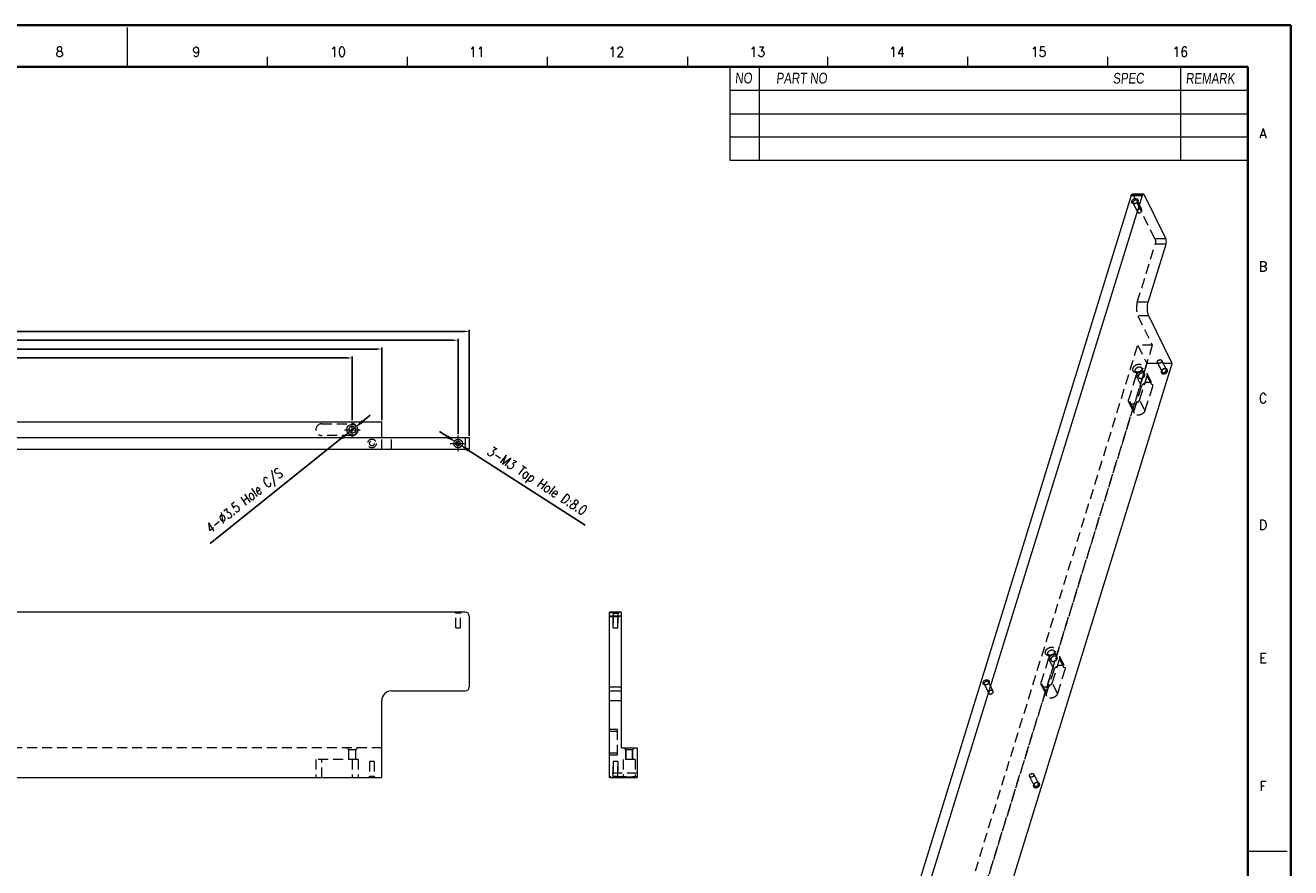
# Model space of a CAD drawing. Header units: millimetres. Extents: x 4497 to 13960, y 12291 to 16372.
# Tile 197 of 217: x 9106 to 9749, y 15933 to 16361. Entities that reach past the tile are written whole.
import ezdxf
from ezdxf.enums import TextEntityAlignment as Align

# ---------------------------------------------------------------- set-up
doc = ezdxf.new("R2010")
doc.units = ezdxf.units.MM
doc.header["$LTSCALE"] = 0.8
doc.header["$PDMODE"] = 3
doc.header["$PDSIZE"] = 0.3125
doc.linetypes.add('CENTER', pattern=[50.8, 31.75, -6.35, 6.35, -6.35])
doc.linetypes.add('HIDDEN', pattern=[9.525, 6.35, -3.175])
doc.layers.get('0').update_dxf_attribs({"linetype": 'CONTINUOUS', "lineweight": 0})
doc.layers.get('Defpoints').update_dxf_attribs({"linetype": 'CONTINUOUS', "lineweight": 0})
for name, color, linetype, lineweight in [('1', 2, 'CENTER', 0), ('2', 3, 'CONTINUOUS', 0), ('3', 5, 'HIDDEN', 0), ('P', 1, 'CONTINUOUS', 0)]:
    doc.layers.add(name, color=color, linetype=linetype, lineweight=lineweight)
doc.styles.get("Standard").update_dxf_attribs({"font": 'romans.shx', "width": 0.8, "oblique": 5, "bigfont": 'whgtxt.shx'})
doc.dimstyles.get("Standard").update_dxf_attribs({"dimtxt": 2.5, "dimasz": 2.5, "dimexe": 0.8, "dimexo": 0.8, "dimgap": 0.8, "dimtad": 1, "dimdsep": 46, "dimtxsty": 'Standard', "dimcen": 0, "dimclrd": 3, "dimclre": 3, "dimclrt": 3, "dimazin": 0, "dimtp": 0.001, "dimtm": 0.001, "dimtfac": 1, "dimtmove": 0, "dimatfit": 3, "dimfxl": 0, "dimtolj": 1, "dimarcsym": 0})

# ---------------------------------------------------------------- blocks, each defined once
blk = doc.blocks.new('*D1116')
at = {"layer": '2', "color": 3, "lineweight": -2}
for p, q in [((9277.24, 16159.91), (9281.14, 16163.03)), ((9199.74, 16097.75), (9266.71, 16151.46)), ((9273.34, 16156.78), (9270.61, 16154.59))]:
    blk.add_line(p, q, dxfattribs=at)
at = {"layer": '2', "color": 3}
for points in [[(9276.72, 16160.56), (9277.76, 16159.26), (9273.34, 16156.78)], [(9266.18, 16152.11), (9267.23, 16150.81), (9270.61, 16154.59)]]:
    blk.add_solid(points, dxfattribs=at)
at = {"layer": 'Defpoints', "color": 0}
for p in [(9270.61, 16154.59), (9273.34, 16156.78)]:
    blk.add_point(p, dxfattribs=at)
at = {"layer": '2', "color": 3, "insert": (9217.46, 16118.9), "char_height": 5, "attachment_point": 5, "rotation": 38.72939}
blk.add_mtext('\\A1;4-∅3.5 Hole C/S', dxfattribs=at)
blk = doc.blocks.new('*D1117')
at = {"layer": '2', "color": 3, "lineweight": -2}
for p, q in [((9320.55, 16152.03), (9316.35, 16154.73)), ((9324.76, 16149.33), (9326.78, 16148.03)), ((9390.4, 16107.21), (9330.99, 16145.33))]:
    blk.add_line(p, q, dxfattribs=at)
at = {"layer": '2', "color": 3}
for points in [[(9321, 16152.73), (9320.1, 16151.33), (9324.76, 16149.33)], [(9331.44, 16146.04), (9330.54, 16144.63), (9326.78, 16148.03)]]:
    blk.add_solid(points, dxfattribs=at)
at = {"layer": 'Defpoints', "color": 0}
for p in [(9324.76, 16149.33), (9326.78, 16148.03)]:
    blk.add_point(p, dxfattribs=at)
at = {"layer": '2', "color": 3, "insert": (9365.46, 16129.07), "char_height": 5, "attachment_point": 5, "rotation": 327.3127}
blk.add_mtext('\\A1;3-M3 Tap Hole D:8.0', dxfattribs=at)
blk = doc.blocks.new('*D1190')
at = {"layer": '2', "color": 3, "lineweight": -2}
for p, q in [((8729.47, 16160.48), (8729.47, 16192.96)), ((8731.97, 16192.16), (9269.47, 16192.16)), ((9271.97, 16160.48), (9271.97, 16192.96))]:
    blk.add_line(p, q, dxfattribs=at)
at = {"layer": '2', "color": 3}
for points in [[(8731.97, 16192.58), (8731.97, 16191.75), (8729.47, 16192.16)], [(9269.47, 16192.58), (9269.47, 16191.75), (9271.97, 16192.16)]]:
    blk.add_solid(points, dxfattribs=at)
at = {"layer": 'Defpoints', "color": 0}
for p in [(9271.97, 16192.16), (8729.47, 16159.68), (9271.97, 16159.68)]:
    blk.add_point(p, dxfattribs=at)
at = {"layer": '2', "color": 3, "insert": (9000.72, 16194.21), "char_height": 2.5, "attachment_point": 5}
blk.add_mtext('\\A1;542.5', dxfattribs=at)
blk = doc.blocks.new('*D1191')
at = {"layer": '2', "color": 3, "lineweight": -2}
for p, q in [((8729.47, 16160.48), (8729.47, 16197.46)), ((8731.97, 16196.66), (9284.47, 16196.66)), ((9286.97, 16160.48), (9286.97, 16197.46))]:
    blk.add_line(p, q, dxfattribs=at)
at = {"layer": '2', "color": 3}
for points in [[(8731.97, 16197.08), (8731.97, 16196.25), (8729.47, 16196.66)], [(9284.47, 16197.08), (9284.47, 16196.25), (9286.97, 16196.66)]]:
    blk.add_solid(points, dxfattribs=at)
at = {"layer": 'Defpoints', "color": 0}
for p in [(9286.97, 16196.66), (8729.47, 16159.68), (9286.97, 16159.68)]:
    blk.add_point(p, dxfattribs=at)
at = {"layer": '2', "color": 3, "insert": (9008.22, 16198.71), "char_height": 2.5, "attachment_point": 5}
blk.add_mtext('\\A1;557.5', dxfattribs=at)
blk = doc.blocks.new('*D1192')
at = {"layer": '2', "color": 3, "lineweight": -2}
for p, q in [((8729.47, 16160.48), (8729.47, 16201.96)), ((8731.97, 16201.16), (9323.27, 16201.16)), ((9325.77, 16153.48), (9325.77, 16201.96))]:
    blk.add_line(p, q, dxfattribs=at)
at = {"layer": '2', "color": 3}
for points in [[(8731.97, 16201.58), (8731.97, 16200.75), (8729.47, 16201.16)], [(9323.27, 16201.58), (9323.27, 16200.75), (9325.77, 16201.16)]]:
    blk.add_solid(points, dxfattribs=at)
at = {"layer": 'Defpoints', "color": 0}
for p in [(9325.77, 16201.16), (8729.47, 16159.68), (9325.77, 16152.68)]:
    blk.add_point(p, dxfattribs=at)
at = {"layer": '2', "color": 3, "insert": (9027.62, 16203.21), "char_height": 2.5, "attachment_point": 5}
blk.add_mtext('\\A1;596.3', dxfattribs=at)
blk = doc.blocks.new('*D1193')
at = {"layer": '2', "color": 3, "lineweight": -2}
for p, q in [((8729.47, 16160.48), (8729.47, 16206.46)), ((8731.97, 16205.66), (9328.97, 16205.66)), ((9331.47, 16152.48), (9331.47, 16206.46))]:
    blk.add_line(p, q, dxfattribs=at)
at = {"layer": '2', "color": 3}
for points in [[(8731.97, 16206.08), (8731.97, 16205.25), (8729.47, 16205.66)], [(9328.97, 16206.08), (9328.97, 16205.25), (9331.47, 16205.66)]]:
    blk.add_solid(points, dxfattribs=at)
at = {"layer": 'Defpoints', "color": 0}
for p in [(9331.47, 16205.66), (8729.47, 16159.68), (9331.47, 16151.68)]:
    blk.add_point(p, dxfattribs=at)
at = {"layer": '2', "color": 3, "insert": (9030.47, 16207.71), "char_height": 2.5, "attachment_point": 5}
blk.add_mtext('\\A1;602', dxfattribs=at)

msp = doc.modelspace()

# ---------------------------------------------------------------- linework, layer by layer
at = {"color": 7, "linetype": 'Continuous'}
for p, q in [((9157.676, 16340.271), (9157.676, 16360.193)), ((9228.896, 16340.271), (9228.896, 16345.252)), ((9300.117, 16340.271), (9300.117, 16345.252)), ((9371.337, 16340.271), (9371.337, 16345.252)), ((9442.557, 16340.271), (9442.557, 16345.252)), ((9513.778, 16340.271), (9513.778, 16345.252)), ((9584.998, 16340.271), (9584.998, 16345.252)), ((9656.219, 16340.271), (9656.219, 16345.252)), ((9656.219, 16340.271), (9656.219, 16345.252)), ((9727.439, 15941.337), (9747.361, 15941.337))]:
    msp.add_line(p, q, dxfattribs=at)
at = {"color": 7, "linetype": 'Continuous', "lineweight": 35}
for p in [(8587.912, 16340.271), (9727.439, 15542.403)]:
    msp.add_line(p, (9727.439, 16340.271), dxfattribs=at)
at = {"color": 7}
for p, q in [((9463.973, 16340.271), (9463.973, 16292.669)), ((9478.915, 16340.271), (9478.915, 16292.669)), ((9693.074, 16340.271), (9693.074, 16292.669)), ((9463.973, 16328.318), (9727.439, 16328.318)), ((9463.973, 16316.365), (9727.439, 16316.365)), ((9463.973, 16304.622), (9727.439, 16304.622)), ((9463.973, 16292.669), (9727.439, 16292.669))]:
    msp.add_line(p, q, dxfattribs=at)
at = {"lineweight": 15}
for p, q in [((9668.063, 16274.814), (9525.293, 15812.808)), ((9673.59, 16274.814), (9530.819, 15812.808)), ((9668.063, 16274.814), (9673.59, 16274.814)), ((9668.673, 16275.571), (9674.2, 16275.571)), ((9674.684, 16275.138), (9685.665, 16252.76)), ((9676.714, 16220.575), (9685.791, 16249.95)), ((9688.925, 16189.308), (9677.029, 16213.55)), ((9556.442, 15760.593), (9688.925, 16189.308)), ((8729.472, 16159.683), (9286.972, 16159.683)), ((9286.972, 16151.683), (9286.972, 16159.683)), ((8729.472, 16151.683), (9331.472, 16151.683)), ((9329.472, 16151.683), (9329.472, 16145.683)), ((9331.472, 16151.683), (9331.472, 16145.683)), ((9331.472, 16145.683), (8729.472, 16145.683)), ((9402.814, 15978.882), (9402.814, 16062.882)), ((9408.814, 16062.882), (9402.814, 16062.882)), ((9408.814, 15993.882), (9408.814, 16062.882)), ((9408.814, 16060.882), (9402.814, 16060.882)), ((9402.814, 16024.882), (9408.814, 16024.882)), ((9402.814, 16022.882), (9408.814, 16022.882)), ((9286.972, 15978.882), (9286.972, 16017.882)), ((9402.814, 16017.882), (9408.814, 16017.882)), ((9408.814, 15993.882), (9416.814, 15993.882)), ((9416.814, 15993.882), (9416.814, 15978.882)), ((8739.672, 15978.882), (9286.972, 15978.882)), ((9402.814, 15978.882), (9416.814, 15978.882))]:
    msp.add_line(p, q, dxfattribs=at)
at = {"color": 7, "linetype": 'Continuous', "lineweight": 35}
msp.add_lwpolyline([(9749.185, 16361.337), (8561.185, 16361.337), (8561.185, 15521.337), (9749.185, 15521.337)], close=True, dxfattribs=at)
at = {"lineweight": 15}
for radius in [2.75, 1.75]:
    msp.add_circle((9271.972, 16155.683), radius, dxfattribs=at)
for points, knots in [([(9668.063, 16274.814), (9668.097, 16274.923), (9668.172, 16275.119), (9668.335, 16275.409), (9668.542, 16275.571), (9668.673, 16275.571)], [0, 0, 0, 0, 0.3353144, 0.6131443, 1, 1, 1, 1]), ([(9674.199, 16275.571), (9674.068, 16275.571), (9673.861, 16275.409), (9673.698, 16275.119), (9673.623, 16274.923), (9673.59, 16274.814)], [0, 0, 0, 0, 0.3868557, 0.6646856, 1, 1, 1, 1]), ([(9674.684, 16275.138), (9674.652, 16275.202), (9674.548, 16275.391), (9674.349, 16275.571), (9674.199, 16275.571)], [0, 0, 0, 0, 0.3225029, 1, 1, 1, 1]), ([(9669.878, 16270.618), (9669.65, 16270.576), (9669.205, 16270.565), (9668.611, 16270.815), (9668.277, 16271.333), (9668.308, 16271.732), (9668.365, 16271.916)], [0, 0, 0, 0, 0.2869967, 0.5364425, 0.7618483, 1, 1, 1, 1]), ([(9668.365, 16271.916), (9668.448, 16272.185), (9668.713, 16272.562), (9669.188, 16272.924), (9669.745, 16273.192), (9670.469, 16273.315), (9671.035, 16273.124), (9671.229, 16272.957)], [0, 0, 0, 0, 0.2443624, 0.3794824, 0.517, 0.7778709, 1, 1, 1, 1]), ([(9669.006, 16271.076), (9668.987, 16271.115), (9668.925, 16271.284), (9668.938, 16271.475), (9668.978, 16271.605)], [0, 0, 0, 0, 0.2413023, 1, 1, 1, 1]), ([(9668.978, 16271.605), (9669.012, 16271.716), (9669.25, 16272.166), (9669.741, 16272.452), (9670.121, 16272.522)], [0, 0, 0, 0, 0.2313732, 1, 1, 1, 1]), ([(9670.046, 16270.689), (9669.837, 16270.65), (9669.426, 16270.651), (9669.084, 16270.918), (9669.006, 16271.076)], [0, 0, 0, 0, 0.5461373, 1, 1, 1, 1]), ([(9671.163, 16271.338), (9671.083, 16271.246), (9670.722, 16270.904), (9670.246, 16270.685), (9669.878, 16270.618)], [0, 0, 0, 0, 0.2458621, 1, 1, 1, 1]), ([(9670.121, 16272.522), (9670.33, 16272.56), (9670.741, 16272.559), (9671.083, 16272.293), (9671.161, 16272.134)], [0, 0, 0, 0, 0.5461373, 1, 1, 1, 1]), ([(9671.189, 16271.605), (9671.178, 16271.569), (9671.122, 16271.422), (9671.032, 16271.288), (9670.953, 16271.197)], [0, 0, 0, 0, 0.2365272, 1, 1, 1, 1]), ([(9671.497, 16271.916), (9671.481, 16271.865), (9671.402, 16271.656), (9671.275, 16271.467), (9671.163, 16271.338)], [0, 0, 0, 0, 0.2365275, 1, 1, 1, 1]), ([(9671.229, 16272.957), (9671.344, 16272.859), (9671.532, 16272.598), (9671.56, 16272.278), (9671.541, 16272.124)], [0, 0, 0, 0, 0.4938746, 1, 1, 1, 1]), ([(9685.791, 16249.95), (9685.937, 16250.421), (9686, 16251.182), (9685.891, 16252.127), (9685.757, 16252.572), (9685.665, 16252.76)], [0, 0, 0, 0, 0.518485, 0.7806114, 1, 1, 1, 1]), ([(9677.029, 16213.55), (9676.799, 16214.019), (9676.466, 16215.13), (9676.257, 16216.918), (9676.313, 16218.785), (9676.54, 16220.011), (9676.714, 16220.575)], [0, 0, 0, 0, 0.2190261, 0.4806644, 0.7525741, 1, 1, 1, 1]), ([(9594.494, 16025.928), (9594.245, 16025.852), (9593.752, 16025.786), (9593.064, 16025.988), (9592.646, 16026.527), (9592.67, 16026.967), (9592.731, 16027.165)], [0, 0, 0, 0, 0.2911999, 0.5442805, 0.7671044, 1, 1, 1, 1]), ([(9592.731, 16027.165), (9592.818, 16027.447), (9593.202, 16027.978), (9594.03, 16028.446), (9594.945, 16028.564), (9595.51, 16028.313), (9595.684, 16028.12)], [0, 0, 0, 0, 0.2477124, 0.5221146, 0.7819897, 1, 1, 1, 1]), ([(9593.372, 16026.326), (9593.353, 16026.365), (9593.291, 16026.534), (9593.304, 16026.725), (9593.344, 16026.855)], [0, 0, 0, 0, 0.2414101, 1, 1, 1, 1]), ([(9593.344, 16026.855), (9593.375, 16026.952), (9593.576, 16027.353), (9593.983, 16027.627), (9594.309, 16027.727)], [0, 0, 0, 0, 0.2303388, 1, 1, 1, 1]), ([(9594.166, 16025.915), (9593.999, 16025.914), (9593.68, 16025.968), (9593.436, 16026.197), (9593.372, 16026.326)], [0, 0, 0, 0, 0.5361949, 1, 1, 1, 1]), ([(9595.573, 16026.64), (9595.507, 16026.558), (9595.204, 16026.244), (9594.808, 16026.024), (9594.494, 16025.928)], [0, 0, 0, 0, 0.2432761, 1, 1, 1, 1]), ([(9594.734, 16027.795), (9594.9, 16027.795), (9595.219, 16027.741), (9595.464, 16027.512), (9595.527, 16027.384)], [0, 0, 0, 0, 0.5368086, 1, 1, 1, 1]), ([(9595.555, 16026.855), (9595.545, 16026.822), (9595.496, 16026.69), (9595.419, 16026.568), (9595.351, 16026.484)], [0, 0, 0, 0, 0.2377268, 1, 1, 1, 1]), ([(9595.863, 16027.165), (9595.849, 16027.12), (9595.779, 16026.931), (9595.67, 16026.758), (9595.573, 16026.64)], [0, 0, 0, 0, 0.2377115, 1, 1, 1, 1]), ([(9595.684, 16028.12), (9595.772, 16028.021), (9595.91, 16027.777), (9595.924, 16027.498), (9595.906, 16027.362)], [0, 0, 0, 0, 0.4909484, 1, 1, 1, 1])]:
    msp.add_open_spline(points, degree=3, knots=knots, dxfattribs=at)
for points in [[(9671.161, 16272.134), (9671.191, 16272.071), (9671.212, 16272.002), (9671.22, 16271.933)], [(9671.22, 16271.933), (9671.234, 16271.824), (9671.221, 16271.71), (9671.189, 16271.605)], [(9671.541, 16272.124), (9671.533, 16272.054), (9671.518, 16271.984), (9671.497, 16271.916)], [(9594.309, 16027.727), (9594.446, 16027.77), (9594.59, 16027.794), (9594.734, 16027.795)], [(9595.527, 16027.384), (9595.557, 16027.322), (9595.577, 16027.256), (9595.586, 16027.188)], [(9595.586, 16027.188), (9595.601, 16027.077), (9595.588, 16026.961), (9595.555, 16026.855)], [(9595.906, 16027.362), (9595.897, 16027.295), (9595.883, 16027.229), (9595.863, 16027.165)]]:
    msp.add_open_spline(points, degree=3, dxfattribs=at)
at = {"layer": '1'}
for p, q in [((9271.972, 16151.683), (9271.972, 16159.683)), ((9267.972, 16155.683), (9275.972, 16155.683)), ((9325.772, 16144.683), (9325.772, 16152.683)), ((9321.772, 16148.683), (9329.772, 16148.683))]:
    msp.add_line(p, q, dxfattribs=at)
at = {"layer": '3'}
for p, q in [((9680.139, 16252.76), (9669.158, 16275.138)), ((9669.158, 16275.138), (9674.684, 16275.138)), ((9671.294, 16266.414), (9669.006, 16271.076)), ((9673.448, 16267.472), (9671.161, 16272.134)), ((9671.187, 16220.575), (9680.265, 16249.95)), ((9685.665, 16252.76), (9680.139, 16252.76)), ((9685.791, 16249.95), (9680.265, 16249.95)), ((9676.714, 16220.575), (9671.187, 16220.575)), ((9671.502, 16213.55), (9678.823, 16198.632)), ((9677.029, 16213.55), (9671.502, 16213.55)), ((9539.35, 15771.14), (9671.455, 16198.632)), ((9678.823, 16198.632), (9543.871, 15761.927)), ((9671.455, 16198.632), (9676.031, 16189.308)), ((9678.823, 16198.632), (9671.455, 16198.632)), ((9681.434, 16189.835), (9683.722, 16185.173)), ((9683.589, 16190.892), (9685.877, 16186.23)), ((9676.031, 16189.308), (9543.548, 15760.593)), ((9671.767, 16182.381), (9670.242, 16185.489)), ((9674.909, 16183.923), (9673.384, 16187.031)), ((9688.925, 16189.308), (9676.031, 16189.308)), ((9676.032, 16184.474), (9678.777, 16178.879)), ((9666.823, 16171.011), (9670.575, 16183.152)), ((9669.569, 16165.416), (9673.321, 16177.558)), ((9670.575, 16183.152), (9673.321, 16177.558)), ((9676.102, 16183.152), (9672.35, 16171.011)), ((9678.847, 16177.558), (9675.095, 16165.416)), ((9676.102, 16183.152), (9678.847, 16177.558)), ((9669.569, 16165.416), (9666.823, 16171.011)), ((9675.095, 16165.416), (9672.35, 16171.011)), ((9666.893, 16169.689), (9669.639, 16164.094)), ((9256.472, 16158.683), (9271.972, 16158.683)), ((9271.972, 16152.683), (9256.472, 16152.683)), ((9286.972, 16145.683), (9286.972, 16151.683)), ((9291.972, 16145.683), (9291.972, 16151.683)), ((9324.572, 16062.382), (9324.072, 16062.882)), ((9326.972, 16062.382), (9324.572, 16062.382)), ((9324.572, 16054.882), (9324.572, 16062.382)), ((9326.972, 16062.382), (9327.472, 16062.882)), ((9326.972, 16054.882), (9326.972, 16062.382)), ((9402.814, 16062.682), (9408.814, 16062.682)), ((9404.614, 16062.382), (9404.114, 16062.882)), ((9404.614, 16062.382), (9404.614, 16054.882)), ((9404.614, 16054.882), (9404.614, 16062.382)), ((9407.014, 16062.382), (9404.614, 16062.382)), ((9407.014, 16062.382), (9404.614, 16062.382)), ((9404.614, 16062.382), (9404.711, 16062.382)), ((9404.711, 16062.382), (9405.369, 16062.382)), ((9407.014, 16062.382), (9407.514, 16062.882)), ((9407.014, 16062.382), (9407.014, 16054.882)), ((9407.014, 16054.882), (9407.014, 16062.382)), ((9324.572, 16054.882), (9326.972, 16054.882)), ((9402.814, 16060.682), (9408.814, 16060.682)), ((9404.614, 16054.882), (9407.014, 16054.882)), ((9630.43, 16039.987), (9628.904, 16043.095)), ((9622.343, 16027.074), (9626.096, 16039.216)), ((9627.288, 16038.445), (9625.762, 16041.553)), ((9626.096, 16039.216), (9628.841, 16033.621)), ((9631.622, 16039.216), (9627.87, 16027.074)), ((9631.552, 16040.537), (9634.297, 16034.943)), ((9631.622, 16039.216), (9634.367, 16033.621)), ((9625.089, 16021.48), (9628.841, 16033.621)), ((9634.367, 16033.621), (9630.615, 16021.48)), ((9595.66, 16021.664), (9593.372, 16026.326)), ((9597.815, 16022.721), (9595.527, 16027.384)), ((9625.089, 16021.48), (9622.343, 16027.074)), ((9622.413, 16025.753), (9625.159, 16020.158)), ((9630.615, 16021.48), (9627.87, 16027.074)), ((9402.814, 16003.382), (9406.814, 16003.382)), ((9406.814, 15990.382), (9406.814, 16003.382)), ((9402.814, 16002.382), (9406.814, 16002.382)), ((9286.972, 15993.882), (8729.472, 15993.882)), ((9270.222, 15992.882), (9269.222, 15993.882)), ((9273.722, 15992.882), (9270.222, 15992.882)), ((9270.222, 15987.882), (9270.222, 15992.882)), ((9273.722, 15992.882), (9274.722, 15993.882)), ((9273.722, 15987.882), (9273.722, 15992.882)), ((9402.814, 15991.382), (9406.814, 15991.382)), ((9402.814, 15990.382), (9406.814, 15990.382)), ((9411.064, 15992.882), (9410.064, 15993.882)), ((9414.564, 15992.882), (9411.064, 15992.882)), ((9411.064, 15992.882), (9411.064, 15987.882)), ((9411.064, 15987.882), (9411.064, 15992.882)), ((9414.564, 15992.882), (9415.564, 15993.882)), ((9414.564, 15992.882), (9414.564, 15987.882)), ((9414.564, 15987.882), (9414.564, 15992.882)), ((9274.969, 15987.882), (9253.472, 15987.882)), ((9253.472, 15987.882), (9253.472, 15978.882)), ((9256.472, 15978.882), (9256.472, 15987.882)), ((9273.72, 15987.882), (9270.223, 15987.882)), ((9271.972, 15987.882), (9271.972, 15978.882)), ((9274.972, 15987.882), (9274.972, 15978.882)), ((9283.172, 15986.882), (9280.772, 15986.882)), ((9280.772, 15986.882), (9280.772, 15979.382)), ((9283.172, 15986.882), (9283.172, 15979.382)), ((9407.014, 15986.882), (9404.614, 15986.882)), ((9404.614, 15986.882), (9404.614, 15979.382)), ((9404.614, 15979.382), (9404.614, 15986.882)), ((9407.014, 15986.882), (9407.014, 15979.382)), ((9407.014, 15979.382), (9407.014, 15986.882)), ((9415.814, 15987.882), (9409.814, 15987.882)), ((9409.814, 15987.882), (9409.814, 15978.882)), ((9414.564, 15987.882), (9411.064, 15987.882)), ((9415.814, 15987.882), (9415.814, 15978.882)), ((9415.814, 15987.882), (9415.814, 15978.882)), ((9280.772, 15979.382), (9280.272, 15978.882)), ((9283.172, 15979.382), (9280.772, 15979.382)), ((9283.172, 15979.382), (9283.672, 15978.882)), ((9416.814, 15981.082), (9402.814, 15981.082)), ((9411.156, 15979.082), (9402.814, 15979.082)), ((9404.614, 15979.382), (9404.114, 15978.882)), ((9407.014, 15979.382), (9404.614, 15979.382)), ((9404.614, 15979.382), (9407.014, 15979.382)), ((9406.917, 15979.382), (9406.26, 15979.382)), ((9407.014, 15979.382), (9406.917, 15979.382)), ((9407.014, 15979.382), (9407.514, 15978.882)), ((9416.814, 15979.082), (9414.472, 15979.082)), ((9616.403, 15979.394), (9618.691, 15974.732)), ((9618.558, 15980.452), (9620.845, 15975.79))]:
    msp.add_line(p, q, dxfattribs=at)
for radius in [2.2, 1.2]:
    msp.add_circle((9281.972, 16148.683), radius, dxfattribs=at)
for centre, radius, start, end in [((9672.11, 16187.479), 2.021, 342.822452, 345.219657), ((9256.472, 16155.683), 3, 90, 270), ((9271.972, 16155.683), 3, 270, 90), ((9627.63, 16043.542), 2.021, 342.822452, 345.219657)]:
    msp.add_arc(centre, radius, start, end, dxfattribs=at)
for points, knots in [([(9668.673, 16275.571), (9668.717, 16275.571), (9668.942, 16275.517), (9669.078, 16275.299), (9669.158, 16275.138)], [0, 0, 0, 0, 0.1980938, 1, 1, 1, 1]), ([(9670.953, 16271.197), (9670.897, 16271.132), (9670.642, 16270.891), (9670.306, 16270.736), (9670.046, 16270.689)], [0, 0, 0, 0, 0.2458627, 1, 1, 1, 1]), ([(9673.449, 16267.47), (9673.409, 16267.553), (9673.283, 16267.708), (9672.899, 16267.904), (9672.287, 16267.888), (9671.641, 16267.563), (9671.333, 16267.16), (9671.266, 16266.943)], [0, 0, 0, 0, 0.1029001, 0.21399, 0.4690613, 0.747439, 1, 1, 1, 1]), ([(9673.476, 16266.943), (9673.49, 16266.988), (9673.53, 16267.162), (9673.507, 16267.352), (9673.449, 16267.47)], [0, 0, 0, 0, 0.2650894, 1, 1, 1, 1]), ([(9671.266, 16266.943), (9671.252, 16266.898), (9671.213, 16266.724), (9671.236, 16266.534), (9671.293, 16266.416)], [0, 0, 0, 0, 0.2650894, 1, 1, 1, 1]), ([(9671.293, 16266.416), (9671.334, 16266.333), (9671.459, 16266.178), (9671.843, 16265.982), (9672.455, 16265.998), (9673.101, 16266.323), (9673.409, 16266.726), (9673.476, 16266.943)], [0, 0, 0, 0, 0.1029001, 0.21399, 0.4690613, 0.747439, 1, 1, 1, 1]), ([(9680.139, 16252.76), (9680.231, 16252.572), (9680.364, 16252.127), (9680.473, 16251.182), (9680.411, 16250.421), (9680.265, 16249.95)], [0, 0, 0, 0, 0.2193886, 0.481515, 1, 1, 1, 1]), ([(9671.187, 16220.575), (9671.013, 16220.011), (9670.787, 16218.785), (9670.731, 16216.918), (9670.94, 16215.13), (9671.272, 16214.019), (9671.502, 16213.55)], [0, 0, 0, 0, 0.2474259, 0.5193356, 0.7809739, 1, 1, 1, 1]), ([(9681.433, 16189.837), (9681.415, 16189.876), (9681.353, 16190.044), (9681.366, 16190.235), (9681.406, 16190.364)], [0, 0, 0, 0, 0.2416436, 1, 1, 1, 1]), ([(9681.406, 16190.364), (9681.473, 16190.581), (9681.782, 16190.984), (9682.427, 16191.309), (9683.04, 16191.325), (9683.423, 16191.129), (9683.549, 16190.974), (9683.59, 16190.891)], [0, 0, 0, 0, 0.252561, 0.5309387, 0.78601, 0.8970999, 1, 1, 1, 1]), ([(9683.617, 16190.364), (9683.55, 16190.147), (9683.241, 16189.744), (9682.596, 16189.419), (9681.983, 16189.402), (9681.6, 16189.599), (9681.474, 16189.754), (9681.433, 16189.837)], [0, 0, 0, 0, 0.252561, 0.5309387, 0.78601, 0.8970999, 1, 1, 1, 1]), ([(9683.59, 16190.891), (9683.609, 16190.852), (9683.67, 16190.683), (9683.657, 16190.493), (9683.617, 16190.364)], [0, 0, 0, 0, 0.2416436, 1, 1, 1, 1]), ([(9671.278, 16184.758), (9670.922, 16184.709), (9670.233, 16184.72), (9669.327, 16185.147), (9668.833, 16185.97), (9668.886, 16186.592), (9668.975, 16186.882)], [0, 0, 0, 0, 0.2849845, 0.5332473, 0.7598512, 1, 1, 1, 1]), ([(9668.975, 16186.882), (9669.164, 16187.494), (9669.886, 16188.312), (9671.089, 16188.901), (9672.092, 16189.087), (9673.025, 16188.962), (9673.771, 16188.512), (9674.166, 16187.773), (9674.133, 16187.224), (9674.064, 16186.963)], [0, 0, 0, 0, 0.2624002, 0.407073, 0.5467378, 0.6733886, 0.7851735, 0.8895981, 1, 1, 1, 1]), ([(9670.242, 16185.49), (9670.214, 16185.546), (9670.123, 16185.792), (9670.143, 16186.071), (9670.201, 16186.26)], [0, 0, 0, 0, 0.2412328, 1, 1, 1, 1]), ([(9670.201, 16186.26), (9670.299, 16186.576), (9670.746, 16187.164), (9671.55, 16187.566), (9672.254, 16187.654), (9672.739, 16187.583), (9673.141, 16187.377), (9673.325, 16187.152), (9673.384, 16187.031)], [0, 0, 0, 0, 0.2519276, 0.5296538, 0.6635108, 0.7865017, 0.8973861, 1, 1, 1, 1]), ([(9673.425, 16186.26), (9673.327, 16185.944), (9672.88, 16185.357), (9672.076, 16184.954), (9671.373, 16184.867), (9670.888, 16184.937), (9670.485, 16185.143), (9670.301, 16185.369), (9670.242, 16185.49)], [0, 0, 0, 0, 0.2518849, 0.529579, 0.6634201, 0.7863808, 0.8972916, 1, 1, 1, 1]), ([(9670.575, 16183.152), (9670.743, 16183.694), (9671.51, 16184.701), (9672.889, 16185.391), (9674.095, 16185.541), (9674.927, 16185.419), (9675.616, 16185.066), (9675.931, 16184.679), (9676.033, 16184.472)], [0, 0, 0, 0, 0.2519082, 0.5296264, 0.663522, 0.786509, 0.8973961, 1, 1, 1, 1]), ([(9672.154, 16184.998), (9671.942, 16184.911), (9671.651, 16184.82), (9671.352, 16184.769), (9671.278, 16184.758)], [0, 0, 0, 0, 0.7540395, 1, 1, 1, 1]), ([(9674.91, 16183.922), (9674.851, 16184.043), (9674.667, 16184.269), (9674.265, 16184.475), (9673.78, 16184.546), (9673.076, 16184.458), (9672.272, 16184.056), (9671.824, 16183.468), (9671.727, 16183.152)], [0, 0, 0, 0, 0.1026039, 0.213491, 0.336478, 0.4703736, 0.7480918, 1, 1, 1, 1]), ([(9673.65, 16186.131), (9673.559, 16186.009), (9673.143, 16185.534), (9672.595, 16185.18), (9672.154, 16184.998)], [0, 0, 0, 0, 0.2413817, 1, 1, 1, 1]), ([(9673.473, 16186.726), (9673.477, 16186.688), (9673.486, 16186.531), (9673.46, 16186.374), (9673.425, 16186.26)], [0, 0, 0, 0, 0.2419628, 1, 1, 1, 1]), ([(9674.041, 16186.882), (9674.021, 16186.817), (9673.924, 16186.551), (9673.779, 16186.303), (9673.65, 16186.131)], [0, 0, 0, 0, 0.2391086, 1, 1, 1, 1]), ([(9674.95, 16183.152), (9674.971, 16183.218), (9675.028, 16183.472), (9674.994, 16183.75), (9674.91, 16183.922)], [0, 0, 0, 0, 0.2657241, 1, 1, 1, 1]), ([(9676.033, 16184.472), (9676.128, 16184.277), (9676.237, 16183.827), (9676.17, 16183.373), (9676.102, 16183.152)], [0, 0, 0, 0, 0.4834297, 1, 1, 1, 1]), ([(9683.386, 16185.391), (9683.336, 16185.228), (9683.3, 16184.885), (9683.609, 16184.234), (9684.411, 16183.993), (9685.187, 16184.136), (9685.946, 16184.496), (9686.399, 16185.008), (9686.518, 16185.391)], [0, 0, 0, 0, 0.1121284, 0.2172242, 0.4500789, 0.5902441, 0.7357974, 1, 1, 1, 1]), ([(9686.518, 16185.391), (9686.568, 16185.554), (9686.604, 16185.897), (9686.294, 16186.548), (9685.492, 16186.789), (9684.717, 16186.645), (9683.958, 16186.286), (9683.505, 16185.774), (9683.386, 16185.391)], [0, 0, 0, 0, 0.1121284, 0.2172242, 0.4500789, 0.5902441, 0.7357974, 1, 1, 1, 1]), ([(9683.694, 16185.702), (9683.68, 16185.656), (9683.64, 16185.482), (9683.664, 16185.291), (9683.722, 16185.173)], [0, 0, 0, 0, 0.2657492, 1, 1, 1, 1]), ([(9685.877, 16186.23), (9685.836, 16186.313), (9685.71, 16186.468), (9685.326, 16186.664), (9684.714, 16186.647), (9684.069, 16186.321), (9683.761, 16185.918), (9683.694, 16185.702)], [0, 0, 0, 0, 0.1028576, 0.2140347, 0.4691483, 0.747515, 1, 1, 1, 1]), ([(9683.722, 16185.173), (9683.763, 16185.09), (9683.889, 16184.936), (9684.273, 16184.74), (9684.885, 16184.757), (9685.53, 16185.082), (9685.838, 16185.485), (9685.905, 16185.702)], [0, 0, 0, 0, 0.1028576, 0.2140347, 0.4691483, 0.747515, 1, 1, 1, 1]), ([(9685.905, 16185.702), (9685.919, 16185.747), (9685.958, 16185.921), (9685.934, 16186.113), (9685.877, 16186.23)], [0, 0, 0, 0, 0.2657493, 1, 1, 1, 1]), ([(9671.727, 16183.152), (9671.706, 16183.086), (9671.648, 16182.832), (9671.683, 16182.554), (9671.767, 16182.383)], [0, 0, 0, 0, 0.2657241, 1, 1, 1, 1]), ([(9671.767, 16182.383), (9671.826, 16182.261), (9672.01, 16182.036), (9672.412, 16181.83), (9672.897, 16181.759), (9673.6, 16181.846), (9674.405, 16182.249), (9674.853, 16182.836), (9674.95, 16183.152)], [0, 0, 0, 0, 0.1026039, 0.213491, 0.336478, 0.4703736, 0.7480918, 1, 1, 1, 1]), ([(9673.321, 16177.558), (9673.488, 16178.099), (9674.254, 16179.106), (9675.633, 16179.796), (9676.838, 16179.947), (9677.67, 16179.826), (9678.359, 16179.473), (9678.675, 16179.087), (9678.777, 16178.88)], [0, 0, 0, 0, 0.2518468, 0.529552, 0.6634681, 0.7864898, 0.8973861, 1, 1, 1, 1]), ([(9678.777, 16178.88), (9678.872, 16178.685), (9678.984, 16178.234), (9678.916, 16177.78), (9678.847, 16177.558)], [0, 0, 0, 0, 0.4830064, 1, 1, 1, 1]), ([(9666.893, 16169.689), (9666.798, 16169.884), (9666.686, 16170.334), (9666.755, 16170.789), (9666.823, 16171.011)], [0, 0, 0, 0, 0.4830066, 1, 1, 1, 1]), ([(9672.35, 16171.011), (9672.182, 16170.469), (9671.416, 16169.462), (9670.037, 16168.772), (9668.832, 16168.621), (9668, 16168.743), (9667.311, 16169.095), (9666.995, 16169.481), (9666.893, 16169.689)], [0, 0, 0, 0, 0.2518471, 0.529552, 0.6634681, 0.7864898, 0.897386, 1, 1, 1, 1]), ([(9669.639, 16164.094), (9669.543, 16164.289), (9669.432, 16164.739), (9669.5, 16165.194), (9669.569, 16165.416)], [0, 0, 0, 0, 0.4830064, 1, 1, 1, 1]), ([(9675.095, 16165.416), (9674.927, 16164.874), (9674.161, 16163.868), (9672.783, 16163.178), (9671.577, 16163.027), (9670.745, 16163.148), (9670.056, 16163.501), (9669.74, 16163.887), (9669.639, 16164.094)], [0, 0, 0, 0, 0.2518468, 0.529552, 0.6634681, 0.7864898, 0.8973861, 1, 1, 1, 1]), ([(9405.369, 16062.382), (9405.441, 16062.382), (9405.735, 16062.382), (9406.03, 16062.382), (9406.252, 16062.382)], [0, 0, 0, 0, 0.2452459, 1, 1, 1, 1]), ([(9406.252, 16062.382), (9406.355, 16062.382), (9406.502, 16062.382), (9406.687, 16062.382), (9406.798, 16062.382), (9406.887, 16062.384), (9406.953, 16062.38), (9406.99, 16062.387), (9407.011, 16062.379), (9407.014, 16062.382)], [0, 0, 0, 0, 0.4066384, 0.5792924, 0.7260882, 0.8439509, 0.9299618, 0.9823212, 1, 1, 1, 1]), ([(9626.798, 16040.822), (9626.442, 16040.773), (9625.753, 16040.784), (9624.848, 16041.21), (9624.354, 16042.033), (9624.406, 16042.656), (9624.496, 16042.946)], [0, 0, 0, 0, 0.2849845, 0.5332473, 0.7598512, 1, 1, 1, 1]), ([(9624.496, 16042.946), (9624.685, 16043.558), (9625.406, 16044.375), (9626.609, 16044.964), (9627.612, 16045.151), (9628.546, 16045.026), (9629.291, 16044.576), (9629.686, 16043.837), (9629.653, 16043.288), (9629.585, 16043.027)], [0, 0, 0, 0, 0.2624002, 0.407073, 0.5467378, 0.6733886, 0.7851735, 0.8895981, 1, 1, 1, 1]), ([(9625.762, 16041.553), (9625.735, 16041.61), (9625.643, 16041.856), (9625.663, 16042.135), (9625.722, 16042.324)], [0, 0, 0, 0, 0.2412328, 1, 1, 1, 1]), ([(9625.722, 16042.324), (9625.819, 16042.64), (9626.267, 16043.227), (9627.071, 16043.63), (9627.774, 16043.718), (9628.259, 16043.647), (9628.661, 16043.441), (9628.845, 16043.216), (9628.905, 16043.095)], [0, 0, 0, 0, 0.2519276, 0.5296538, 0.6635108, 0.7865017, 0.8973861, 1, 1, 1, 1]), ([(9628.945, 16042.324), (9628.848, 16042.008), (9628.4, 16041.421), (9627.596, 16041.018), (9626.893, 16040.93), (9626.408, 16041.001), (9626.006, 16041.207), (9625.822, 16041.432), (9625.762, 16041.553)], [0, 0, 0, 0, 0.2518849, 0.529579, 0.6634201, 0.7863808, 0.8972916, 1, 1, 1, 1]), ([(9629.17, 16042.194), (9629.079, 16042.072), (9628.663, 16041.597), (9628.116, 16041.243), (9627.674, 16041.061)], [0, 0, 0, 0, 0.2413817, 1, 1, 1, 1]), ([(9628.993, 16042.789), (9628.998, 16042.752), (9629.007, 16042.595), (9628.98, 16042.437), (9628.945, 16042.324)], [0, 0, 0, 0, 0.2419628, 1, 1, 1, 1]), ([(9629.561, 16042.946), (9629.541, 16042.881), (9629.444, 16042.615), (9629.299, 16042.367), (9629.17, 16042.194)], [0, 0, 0, 0, 0.2391086, 1, 1, 1, 1]), ([(9626.096, 16039.216), (9626.263, 16039.758), (9627.03, 16040.765), (9628.409, 16041.455), (9629.615, 16041.605), (9630.447, 16041.483), (9631.137, 16041.13), (9631.451, 16040.743), (9631.553, 16040.535)], [0, 0, 0, 0, 0.2519082, 0.5296264, 0.663522, 0.786509, 0.8973961, 1, 1, 1, 1]), ([(9627.674, 16041.061), (9627.463, 16040.974), (9627.171, 16040.884), (9626.872, 16040.832), (9626.798, 16040.822)], [0, 0, 0, 0, 0.7540395, 1, 1, 1, 1]), ([(9627.247, 16039.216), (9627.226, 16039.15), (9627.169, 16038.896), (9627.203, 16038.618), (9627.287, 16038.446)], [0, 0, 0, 0, 0.2657241, 1, 1, 1, 1]), ([(9630.43, 16039.986), (9630.371, 16040.107), (9630.188, 16040.332), (9629.785, 16040.538), (9629.3, 16040.609), (9628.597, 16040.522), (9627.792, 16040.12), (9627.345, 16039.532), (9627.247, 16039.216)], [0, 0, 0, 0, 0.1026039, 0.213491, 0.336478, 0.4703736, 0.7480918, 1, 1, 1, 1]), ([(9627.287, 16038.446), (9627.346, 16038.325), (9627.53, 16038.099), (9627.932, 16037.893), (9628.417, 16037.822), (9629.121, 16037.91), (9629.925, 16038.312), (9630.373, 16038.9), (9630.471, 16039.216)], [0, 0, 0, 0, 0.1026039, 0.213491, 0.336478, 0.4703736, 0.7480918, 1, 1, 1, 1]), ([(9628.841, 16033.621), (9629.008, 16034.163), (9629.775, 16035.17), (9631.153, 16035.86), (9632.359, 16036.011), (9633.19, 16035.889), (9633.88, 16035.537), (9634.195, 16035.151), (9634.297, 16034.943)], [0, 0, 0, 0, 0.2518468, 0.529552, 0.6634681, 0.7864898, 0.8973861, 1, 1, 1, 1]), ([(9630.471, 16039.216), (9630.491, 16039.282), (9630.549, 16039.536), (9630.514, 16039.814), (9630.43, 16039.986)], [0, 0, 0, 0, 0.2657241, 1, 1, 1, 1]), ([(9631.553, 16040.535), (9631.648, 16040.341), (9631.758, 16039.891), (9631.69, 16039.437), (9631.622, 16039.216)], [0, 0, 0, 0, 0.4834297, 1, 1, 1, 1]), ([(9634.297, 16034.943), (9634.393, 16034.748), (9634.504, 16034.298), (9634.436, 16033.843), (9634.367, 16033.621)], [0, 0, 0, 0, 0.4830064, 1, 1, 1, 1]), ([(9595.351, 16026.484), (9595.304, 16026.426), (9595.091, 16026.205), (9594.812, 16026.05), (9594.59, 16025.982)], [0, 0, 0, 0, 0.2432476, 1, 1, 1, 1]), ([(9597.816, 16022.72), (9597.775, 16022.803), (9597.649, 16022.958), (9597.266, 16023.154), (9596.653, 16023.138), (9596.008, 16022.813), (9595.699, 16022.409), (9595.632, 16022.193)], [0, 0, 0, 0, 0.1029001, 0.21399, 0.4690613, 0.747439, 1, 1, 1, 1]), ([(9597.843, 16022.193), (9597.857, 16022.238), (9597.896, 16022.411), (9597.873, 16022.602), (9597.816, 16022.72)], [0, 0, 0, 0, 0.2650894, 1, 1, 1, 1]), ([(9622.414, 16025.752), (9622.318, 16025.947), (9622.207, 16026.398), (9622.275, 16026.852), (9622.343, 16027.074)], [0, 0, 0, 0, 0.4830066, 1, 1, 1, 1]), ([(9627.87, 16027.074), (9627.702, 16026.533), (9626.936, 16025.526), (9625.558, 16024.836), (9624.352, 16024.685), (9623.52, 16024.806), (9622.831, 16025.159), (9622.515, 16025.545), (9622.414, 16025.752)], [0, 0, 0, 0, 0.2518471, 0.529552, 0.6634681, 0.7864898, 0.897386, 1, 1, 1, 1]), ([(9595.632, 16022.193), (9595.618, 16022.147), (9595.579, 16021.974), (9595.602, 16021.783), (9595.659, 16021.665)], [0, 0, 0, 0, 0.2650894, 1, 1, 1, 1]), ([(9595.659, 16021.665), (9595.7, 16021.582), (9595.826, 16021.427), (9596.209, 16021.231), (9596.822, 16021.247), (9597.467, 16021.572), (9597.776, 16021.976), (9597.843, 16022.193)], [0, 0, 0, 0, 0.1029001, 0.21399, 0.4690613, 0.747439, 1, 1, 1, 1]), ([(9625.159, 16020.158), (9625.063, 16020.353), (9624.952, 16020.803), (9625.02, 16021.258), (9625.089, 16021.48)], [0, 0, 0, 0, 0.4830064, 1, 1, 1, 1]), ([(9630.615, 16021.48), (9630.448, 16020.938), (9629.681, 16019.931), (9628.303, 16019.241), (9627.097, 16019.091), (9626.266, 16019.212), (9625.576, 16019.564), (9625.261, 16019.951), (9625.159, 16020.158)], [0, 0, 0, 0, 0.2518468, 0.529552, 0.6634681, 0.7864898, 0.8973861, 1, 1, 1, 1]), ([(9405.376, 15979.382), (9405.273, 15979.382), (9405.126, 15979.382), (9404.941, 15979.381), (9404.83, 15979.382), (9404.742, 15979.38), (9404.675, 15979.384), (9404.638, 15979.377), (9404.617, 15979.385), (9404.614, 15979.382)], [0, 0, 0, 0, 0.4066384, 0.5792924, 0.7260882, 0.8439509, 0.9299618, 0.9823212, 1, 1, 1, 1]), ([(9406.26, 15979.382), (9406.187, 15979.382), (9405.893, 15979.382), (9405.599, 15979.382), (9405.376, 15979.382)], [0, 0, 0, 0, 0.2452459, 1, 1, 1, 1]), ([(9411.157, 15979.082), (9411.421, 15979.082), (9411.973, 15979.123), (9412.814, 15979.157), (9413.656, 15979.123), (9414.207, 15979.082), (9414.472, 15979.082)], [0, 0, 0, 0, 0.2388609, 0.5, 0.7611391, 1, 1, 1, 1]), ([(9616.402, 15979.396), (9616.383, 15979.435), (9616.322, 15979.603), (9616.335, 15979.794), (9616.375, 15979.923)], [0, 0, 0, 0, 0.2416436, 1, 1, 1, 1]), ([(9616.375, 15979.923), (9616.442, 15980.14), (9616.75, 15980.543), (9617.396, 15980.868), (9618.009, 15980.884), (9618.392, 15980.688), (9618.518, 15980.533), (9618.559, 15980.45)], [0, 0, 0, 0, 0.252561, 0.5309387, 0.78601, 0.8970999, 1, 1, 1, 1]), ([(9618.586, 15979.923), (9618.519, 15979.706), (9618.21, 15979.303), (9617.565, 15978.978), (9616.952, 15978.962), (9616.569, 15979.158), (9616.443, 15979.313), (9616.402, 15979.396)], [0, 0, 0, 0, 0.252561, 0.5309387, 0.78601, 0.8970999, 1, 1, 1, 1]), ([(9618.559, 15980.45), (9618.577, 15980.411), (9618.639, 15980.243), (9618.626, 15980.052), (9618.586, 15979.923)], [0, 0, 0, 0, 0.2416436, 1, 1, 1, 1]), ([(9618.355, 15974.95), (9618.305, 15974.787), (9618.268, 15974.444), (9618.495, 15973.969), (9618.951, 15973.674), (9619.53, 15973.586), (9620.158, 15973.694), (9620.913, 15974.057), (9621.368, 15974.567), (9621.487, 15974.95)], [0, 0, 0, 0, 0.1115998, 0.2161179, 0.3271197, 0.4529858, 0.5923176, 0.7371348, 1, 1, 1, 1]), ([(9621.487, 15974.95), (9621.537, 15975.113), (9621.573, 15975.457), (9621.347, 15975.931), (9620.891, 15976.226), (9620.311, 15976.315), (9619.684, 15976.207), (9618.929, 15975.844), (9618.473, 15975.334), (9618.355, 15974.95)], [0, 0, 0, 0, 0.1115998, 0.2161179, 0.3271197, 0.4529858, 0.5923176, 0.7371348, 1, 1, 1, 1]), ([(9618.663, 15975.261), (9618.649, 15975.215), (9618.609, 15975.041), (9618.633, 15974.849), (9618.691, 15974.731)], [0, 0, 0, 0, 0.2660715, 1, 1, 1, 1]), ([(9620.845, 15975.791), (9620.762, 15975.96), (9620.382, 15976.235), (9619.684, 15976.203), (9619.038, 15975.881), (9618.73, 15975.478), (9618.663, 15975.261)], [0, 0, 0, 0, 0.2106684, 0.4668372, 0.746461, 1, 1, 1, 1]), ([(9618.691, 15974.731), (9618.775, 15974.562), (9619.155, 15974.286), (9619.852, 15974.319), (9620.5, 15974.64), (9620.807, 15975.044), (9620.873, 15975.261)], [0, 0, 0, 0, 0.210615, 0.4667416, 0.7463501, 1, 1, 1, 1]), ([(9620.873, 15975.261), (9620.888, 15975.307), (9620.927, 15975.481), (9620.903, 15975.673), (9620.845, 15975.791)], [0, 0, 0, 0, 0.2661179, 1, 1, 1, 1])]:
    msp.add_open_spline(points, degree=3, knots=knots, dxfattribs=at)
for points in [[(9673.384, 16187.031), (9673.431, 16186.936), (9673.461, 16186.831), (9673.473, 16186.726)], [(9628.905, 16043.095), (9628.951, 16043), (9628.981, 16042.895), (9628.993, 16042.789)], [(9594.59, 16025.982), (9594.453, 16025.94), (9594.309, 16025.915), (9594.166, 16025.915)]]:
    msp.add_open_spline(points, degree=3, dxfattribs=at)
at = {"layer": 'P'}
for p, q in [((9329.472, 16062.882), (8739.672, 16062.882)), ((9331.472, 16060.882), (9331.472, 16024.882)), ((9291.972, 16022.882), (9329.472, 16022.882))]:
    msp.add_line(p, q, dxfattribs=at)
for radius in [2.2, 1.2]:
    msp.add_circle((9325.772, 16148.683), radius, dxfattribs=at)
for centre, radius, start, end in [((9329.472, 16060.882), 2, 0, 90), ((9291.972, 16017.882), 5, 90, 180), ((9329.472, 16024.882), 2, 270, 0)]:
    msp.add_arc(centre, radius, start, end, dxfattribs=at)

# ---------------------------------------------------------------- texts
at = {"color": 7, "linetype": 'Continuous', "width": 0.933333}
for s, height, p in [('8', 4.98, (9123.16, 16347.839)), ('9', 4.98, (9192.67, 16347.839)), ('10', 4.9805, (9264.726, 16347.839)), ('11', 4.9805, (9335.327, 16347.839)), ('12', 4.9805, (9406.292, 16347.839)), ('13', 4.9805, (9477.985, 16347.839)), ('14', 4.9805, (9548.95, 16347.839)), ('15', 4.9805, (9621.007, 16347.839)), ('16', 4.9805, (9693.064, 16347.839)), ('A', 4.98, (9735.164, 16306.352)), ('B', 4.98, (9735.164, 16238.662)), ('C', 4.98, (9735.164, 16171.7)), ('D', 4.98, (9735.164, 16107.286)), ('E', 4.98, (9735.164, 16039.596)), ('F', 4.98, (9735.164, 15974.454))]:
    msp.add_text(s, height=height, dxfattribs=at).set_placement(p, align=Align.MIDDLE_CENTER)
at = {"linetype": 'Continuous', "char_height": 5.45419, "attachment_point": 1}
for s, insert in [('{\\fㅁㅌㅈㅂ|b0|i0|c129|p50;NO}', (9466.551, 16337.228)), ('{\\fㅁㅌㅈㅂ|b0|i0|c129|p50;PART NO}', (9487.508, 16337.193)), ('{\\fㅁㅌㅈㅂ|b0|i0|c129|p50;SPEC}', (9658.719, 16337.134)), ('{\\fㅁㅌㅈㅂ|b0|i0|c129|p50;REMARK}', (9695.803, 16337.075))]:
    msp.add_mtext(s, dxfattribs=dict(at, insert=insert))

# ---------------------------------------------------------------- dimensions: what is measured, and where the dimension line sits
at = {"layer": '2'}
for base, p2, picture, middle in [((9331.472, 16205.663), (9331.472, 16151.683), '*D1193', (9030.472, 16207.713)), ((9325.772, 16201.163), (9325.772, 16152.683), '*D1192', (9027.622, 16203.213)), ((9286.972, 16196.663), (9286.972, 16159.683), '*D1191', (9008.222, 16198.713)), ((9271.972, 16192.163), (9271.972, 16159.683), '*D1190', (9000.722, 16194.213))]:
    dim = msp.add_linear_dim(base=base, p1=(8729.472, 16159.683), p2=p2, dimstyle='Standard', override={"dimazin": 2}, dxfattribs=at)
    dim.commit()
    dim.dimension.update_dxf_attribs({"geometry": picture, "text_midpoint": middle})
dim = msp.add_diameter_dim_2p(p1=(9273.337, 16156.777), p2=(9270.606, 16154.588), text='4-<> Hole C/S', dimstyle='Standard', override={"dimscale": 2, "dimazin": 2}, dxfattribs=at)
dim.commit()
dim.dimension.update_dxf_attribs({"geometry": '*D1116', "text_midpoint": (9220.849, 16114.682), "dimtype": 163})
dim = msp.add_diameter_dim_2p(p1=(9324.762, 16149.331), p2=(9326.782, 16148.035), text='3-M3 Tap Hole D:8.0', dimstyle='Standard', override={"dimscale": 2, "dimazin": 2}, dxfattribs=at)
dim.commit()
dim.dimension.update_dxf_attribs({"geometry": '*D1117', "text_midpoint": (9365.465, 16129.074)})

doc.saveas('drawing.dxf')
